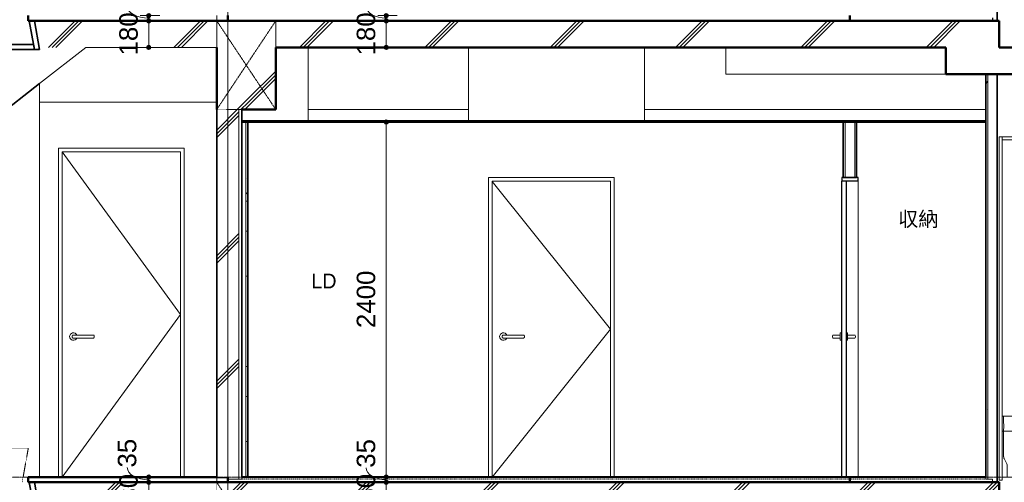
# Model space of a CAD drawing. Header units: millimetres. Extents: x -6159 to 97970, y -8550 to 14941.
# Tile 25 of 37: x 40605 to 47268, y 6240 to 9368. Entities that reach past the tile are written whole.
import ezdxf

# ---------------------------------------------------------------- set-up
doc = ezdxf.new("R2010")
doc.units = ezdxf.units.MM
for name, pattern in [('1TS06', [31.5, 30, -0.75, 0, -0.75]), ('HA02', [2.25, 1.5, -0.75]), ('TN02', [0.5292, 0, -0.5292]), ('中心線', [13, 10, -1, 1, -1])]:
    doc.linetypes.add(name, pattern=pattern)
for name, color, linetype, lineweight in [('A-ANNO-DIMS', 211, 'Continuous', 9), ('A-ANNO-DIMS-50', 211, 'Continuous', 9), ('A-AREA-IDEN', 2, 'Continuous', 9), ('A-CLNG', 13, 'Continuous', 18), ('A-CLNG-PATT', 13, 'Continuous', 35), ('A-COLS', 52, 'Continuous', 18), ('A-DETL-HDLN', 90, 'HA02', 18), ('A-DETL-THIN', 151, 'Continuous', 18), ('A-DOOR', 31, 'Continuous', 18), ('A-DOOR-FRAM', 31, 'Continuous', 25), ('A-FLOR', 192, 'Continuous', 18), ('A-FLOR-LEVL', 51, 'Continuous', 9), ('A-FLOR-MCUT', 51, 'TN02', 18), ('A-FLOR-PATT', 8, 'Continuous', 18), ('A-WALL', 113, 'Continuous', 18), ('A-WALL-PATT', 111, 'Continuous', 35), ('P-SANR-FIXT', 6, 'Continuous', 18), ('S-BEAM', 12, 'Continuous', 18), ('S-GRID', 1, 'Continuous', 9), ('S-STRS', 31, 'Continuous', 18)]:
    doc.layers.add(name, color=color, linetype=linetype, lineweight=lineweight)
doc.styles.add('Arial', font='arial.ttf', dxfattribs={"height": 125})
doc.styles.add('MS UI Gothic', font='MS UI Gothic.ttf', dxfattribs={"height": 100})
doc.dimstyles.new('点線_-_2_5_mm', dxfattribs={"dimscale": 304.8, "dimtxt": 127.532425, "dimasz": 0.328084, "dimexe": 0.246063, "dimexo": 0.246063, "dimgap": 0.123031, "dimtad": 1, "dimdec": 1, "dimrnd": 0.1, "dimdsep": 46, "dimtxsty": 'Arial', "dimblk1": 'DOTSMALL', "dimblk2": 'DOTSMALL', "dimsah": 1, "dimcen": 0.09, "dimazin": 0, "dimtfac": 1, "dimtdec": 4, "dimtix": 1, "dimtmove": 0, "dimatfit": 3, "dimfxl": 1, "dimtvp": 1, "dimtolj": 1, "dimtzin": 0, "dimarcsym": 2})
doc.dimstyles.new('点線_-_2_5_mm_2', dxfattribs={"dimscale": 304.8, "dimtxt": 127.532425, "dimasz": 0.328084, "dimexe": 0.246063, "dimexo": 0.246063, "dimgap": 0.123031, "dimtad": 1, "dimdec": 1, "dimrnd": 0.1, "dimdsep": 46, "dimtxsty": 'Arial', "dimblk1": 'DOTSMALL', "dimblk2": 'DOTSMALL', "dimsah": 1, "dimcen": 0.09, "dimazin": 0, "dimtfac": 1, "dimtdec": 4, "dimtix": 1, "dimtmove": 1, "dimatfit": 3, "dimfxl": 1, "dimtvp": 1, "dimtolj": 1, "dimtzin": 0, "dimarcsym": 2})
pattern_1 = [(45, (42641.66, 5905), (-424.264, 424.264), []), (45, (42666.66, 5905), (-424.264, 424.264), []), (45, (42616.66, 5905), (-424.264, 424.264), [])]
pattern_2 = [(0, (42641.66, 5905), (406.4, 101.6), [16.764, -288.036, 16.764, -288.036, -1625.6]), (0, (42641.66, 5905), (406.4, 101.6), [-609.6, 16.764, -592.836, 16.764, -288.036, -711.2]), (0, (42641.66, 5905), (406.4, 101.6), [-1524, 16.764, -186.436, 16.764, -491.236]), (120, (42794.06, 5955.8), (-291.1882, 301.1527), [16.764, -288.036, 16.764, -288.036, -1625.6]), (120, (42794.06, 5955.8), (-291.1882, 301.1527), [-609.6, 16.764, -592.836, 16.764, -288.036, -711.2]), (120, (42794.06, 5955.8), (-291.1882, 301.1527), [-1524, 16.764, -186.436, 16.764, -491.236]), (240, (42844.86, 6159), (-115.2118, -402.7527), [16.764, -288.036, 16.764, -288.036, -1625.6]), (240, (42844.86, 6159), (-115.2118, -402.7527), [-609.6, 16.764, -592.836, 16.764, -288.036, -711.2]), (240, (42844.86, 6159), (-115.2118, -402.7527), [-1524, 16.764, -186.436, 16.764, -491.236])]

# ---------------------------------------------------------------- blocks, each defined once
blk = doc.blocks.new('UB1 - 1418-682311-断面図 A')
at = {"layer": 'P-SANR-FIXT'}
for p, q in [((6213.2, 5455), (6233.2, 5455)), ((6213.2, 5455), (6213.2, 3135)), ((6233.2, 3567), (6233.2, 5455)), ((6233.2, 5455), (7633.2, 5455)), ((6233.2, 5455), (6233.2, 5435)), ((7633.2, 5435), (6233.2, 5435)), ((7633.2, 5455), (7653.2, 5455)), ((7633.2, 5455), (7633.2, 4854.1)), ((7633.2, 5455), (7633.2, 5435)), ((7653.2, 5455), (7653.2, 3135)), ((7531.3, 5038.7), (7493.5, 5014.8)), ((7493.5, 5014.8), (7536.2, 4947.2)), ((7574, 4971.1), (7531.3, 5038.7)), ((7536.2, 4947.2), (7549.2, 4955.4)), ((7570.4, 4968.8), (7574, 4971.1)), ((7574.4, 4854.1), (7574.4, 4819.1)), ((7633.2, 4854.1), (7574.4, 4854.1)), ((7574.4, 4819.1), (7633.2, 4819.1)), ((7585.6, 4819.1), (7585.6, 4569.1)), ((7600.6, 4569.6), (7600.6, 4819.1)), ((7633.2, 4819.1), (7633.2, 4854.1)), ((7633.2, 4819.1), (7633.2, 3567)), ((7465.5, 4171.4), (7420.9, 3797.4)), ((7435.9, 3796.5), (7480.4, 4169.7)), ((7420.9, 3797.4), (7420.9, 3652.4)), ((7435.9, 3650.7), (7435.9, 3796.5)), ((6233.2, 3567), (7633.2, 3567)), ((6233.2, 3155), (6233.2, 3567)), ((6243.2, 3529.4), (6243.2, 3567)), ((7633.2, 3567), (7633.2, 3155)), ((6233.2, 3466.1), (7633.2, 3466.1)), ((6243.2, 3466.1), (6245.8, 3499.1)), ((6243.2, 3304.3), (6243.2, 3466.1)), ((6267.4, 3155), (6267.4, 3230.7)), ((6233.2, 3135), (6213.2, 3135)), ((7633.2, 3155), (6233.2, 3155)), ((6233.2, 3135), (6233.2, 3155)), ((7633.2, 3155), (7633.2, 3135)), ((7653.2, 3135), (7633.2, 3135))]:
    blk.add_line(p, q, dxfattribs=at)
for centre, radius, start, end in [((7579.3, 4931.2), 38.6, 103.35035, 141.11385), ((7375.8, 4846.1), 205, 2.22346, 32.2321), ((7375.8, 4846.1), 230, 1.98168, 32.23929), ((7277.3, 4548.5), 309, 323.13795, 3.81391), ((7277.3, 4548.5), 324, 323.3618, 3.72454), ((8022.6, 4105), 561, 152.60934, 173.2043), ((8022.6, 4105), 546, 152.7373, 173.2043), ((8063.8, 3512.8), 657.9, 167.74842, 175.26901), ((8063.8, 3512.8), 642.9, 167.60576, 175.15847)]:
    blk.add_arc(centre, radius, start, end, dxfattribs=at)
for centre, major_axis, ratio, start_param, end_param in [((6247, 3529.4), (0.1, 19.9), 0.189699, 1.571895, 2.632466), ((6244.2, 3503.3), (0.01, 9.92), 0.182174, 4.269803, 5.783968), ((6247.9, 3303.9), (0.1, 25), 0.187556, 1.556949, 2.805872), ((6247.9, 3303.9), (0.1, 25), 0.187542, 1.632328, 2.820573), ((28725.3, 4559.9), (22815.9, 0), 0.327556, 3.313653, 3.318519), ((6264.7, 3230.2), (0, 15), 0.181552, 4.739635, 5.959715)]:
    blk.add_ellipse(centre, major_axis=major_axis, ratio=ratio, start_param=start_param, end_param=end_param, dxfattribs=at)
blk = doc.blocks.new('片開き - w800h2200-528137-断面図 A')
at = {"layer": 'A-DOOR'}
for p, q in [((673.2, 5355), (-126.8, 5355)), ((-126.8, 5355), (-126.8, 3155)), ((673.2, 4255), (-126.8, 5354.6)), ((673.2, 3155), (673.2, 5355)), ((-126.8, 3155), (673.2, 4255)), ((-58.8, 4110), (-58.8, 4100)), ((-51.9, 4115), (-50.3, 4115)), ((-50.3, 4095), (-51.9, 4095)), ((73.2, 4115), (-41.8, 4115)), ((-41.8, 4095), (73.2, 4095)), ((83.4, 4115), (81.7, 4115)), ((81.7, 4095), (83.4, 4095)), ((90.2, 4100), (90.2, 4110))]:
    blk.add_line(p, q, dxfattribs=at)
at = {"layer": 'A-DOOR', "flags": 128}
for points in [[(-41.8, 4115), (-42.2, 4115), (-42.7, 4115), (-43.2, 4115), (-43.7, 4115), (-44.1, 4115), (-44.6, 4115), (-45.1, 4115), (-45.5, 4115), (-46, 4115), (-46.4, 4115), (-46.9, 4115), (-47.3, 4115), (-47.7, 4115), (-48.1, 4115), (-48.5, 4115), (-48.9, 4115), (-49.3, 4115), (-49.7, 4115), (-50, 4115), (-50.4, 4115), (-50.7, 4115), (-51, 4115), (-51.3, 4115), (-51.6, 4115), (-51.9, 4115), (-52.1, 4115), (-52.3, 4115), (-52.6, 4115), (-52.8, 4115), (-53, 4115), (-53.1, 4115), (-53.3, 4115), (-53.4, 4115), (-53.5, 4115), (-53.6, 4115), (-53.7, 4115), (-53.7, 4115), (-53.8, 4115), (-53.8, 4115)], [(-53.8, 4095), (-53.8, 4095), (-53.7, 4095), (-53.7, 4095), (-53.6, 4095), (-53.5, 4095), (-53.4, 4095), (-53.3, 4095), (-53.2, 4095), (-53, 4095), (-52.8, 4095), (-52.6, 4095), (-52.4, 4095), (-52.2, 4095), (-51.9, 4095), (-51.7, 4095), (-51.4, 4095), (-51.1, 4095), (-50.8, 4095), (-50.5, 4095), (-50.1, 4095), (-49.8, 4095), (-49.4, 4095), (-49, 4095), (-48.6, 4095), (-48.2, 4095), (-47.8, 4095), (-47.4, 4095), (-47, 4095), (-46.6, 4095), (-46.1, 4095), (-45.7, 4095), (-45.2, 4095), (-44.7, 4095), (-44.3, 4095), (-43.8, 4095), (-43.3, 4095), (-42.9, 4095), (-42.4, 4095), (-41.9, 4095), (-41.8, 4095)], [(85.2, 4115), (85.2, 4115), (85.2, 4115), (85.1, 4115), (85.1, 4115), (85, 4115), (84.9, 4115), (84.8, 4115), (84.6, 4115), (84.5, 4115), (84.3, 4115), (84.1, 4115), (83.9, 4115), (83.6, 4115), (83.4, 4115), (83.1, 4115), (82.9, 4115), (82.6, 4115), (82.3, 4115), (81.9, 4115), (81.6, 4115), (81.2, 4115), (80.9, 4115), (80.5, 4115), (80.1, 4115), (79.7, 4115), (79.3, 4115), (78.9, 4115), (78.5, 4115), (78, 4115), (77.6, 4115), (77.1, 4115), (76.7, 4115), (76.2, 4115), (75.7, 4115), (75.3, 4115), (74.8, 4115), (74.3, 4115), (73.8, 4115), (73.4, 4115), (73.2, 4115)], [(73.2, 4095), (73.7, 4095), (74.2, 4095), (74.7, 4095), (75.1, 4095), (75.6, 4095), (76.1, 4095), (76.6, 4095), (77, 4095), (77.5, 4095), (77.9, 4095), (78.3, 4095), (78.8, 4095), (79.2, 4095), (79.6, 4095), (80, 4095), (80.4, 4095), (80.8, 4095), (81.1, 4095), (81.5, 4095), (81.8, 4095), (82.2, 4095), (82.5, 4095), (82.8, 4095), (83.1, 4095), (83.3, 4095), (83.6, 4095), (83.8, 4095), (84, 4095), (84.2, 4095), (84.4, 4095), (84.6, 4095), (84.7, 4095), (84.9, 4095), (85, 4095), (85.1, 4095), (85.1, 4095), (85.2, 4095), (85.2, 4095), (85.2, 4095)]]:
    blk.add_lwpolyline(points, dxfattribs=at)
at = {"layer": 'A-DOOR'}
for centre, radius, start, end in [((-51.8, 4105), 25, 23.7806, 180), ((-51.8, 4105), 25, 180, 336.38508), ((-53.8, 4110), 5, 165, 180), ((-53.8, 4100), 5, 180, 195), ((-53.8, 4110), 5, 95.95953, 150), ((-53.8, 4100), 5, 210, 264.04047), ((85.2, 4110), 5, 30, 90), ((85.2, 4100), 5, 270, 330), ((85.2, 4110), 5, 0, 15), ((85.2, 4100), 5, 345, 0)]:
    blk.add_arc(centre, radius, start, end, dxfattribs=at)
at = {"layer": 'A-DOOR-FRAM', "lineweight": 18}
for p, q in [((-151.8, 5380), (-151.8, 3155)), ((698.2, 5380), (-151.8, 5380)), ((-126.8, 3155), (-126.8, 5355)), ((-126.8, 5355), (673.2, 5355)), ((673.2, 5355), (673.2, 3155)), ((698.2, 3155), (698.2, 5380))]:
    blk.add_line(p, q, dxfattribs=at)
blk = doc.blocks.new('片開き - w800h2000-604431-断面図 A')
at = {"layer": 'A-DOOR'}
for p, q in [((3583.2, 5155), (2783.2, 5155)), ((2783.2, 5155), (2783.2, 3155)), ((3583.2, 4155), (2783.2, 5154.6)), ((3583.2, 3155), (3583.2, 5155)), ((2783.2, 3155), (3583.2, 4155)), ((2851.2, 4110), (2851.2, 4100)), ((2983.2, 4115), (2868.2, 4115)), ((2868.2, 4095), (2983.2, 4095)), ((3000.2, 4100), (3000.2, 4110))]:
    blk.add_line(p, q, dxfattribs=at)
at = {"layer": 'A-DOOR', "flags": 128}
for points in [[(2868.2, 4115), (2867.8, 4115), (2867.3, 4115), (2866.8, 4115), (2866.3, 4115), (2865.9, 4115), (2865.4, 4115), (2864.9, 4115), (2864.5, 4115), (2864, 4115), (2863.6, 4115), (2863.1, 4115), (2862.7, 4115), (2862.3, 4115), (2861.9, 4115), (2861.5, 4115), (2861.1, 4115), (2860.7, 4115), (2860.3, 4115), (2860, 4115), (2859.6, 4115), (2859.3, 4115), (2859, 4115), (2858.7, 4115), (2858.4, 4115), (2858.1, 4115), (2857.9, 4115), (2857.7, 4115), (2857.4, 4115), (2857.2, 4115), (2857, 4115), (2856.9, 4115), (2856.7, 4115), (2856.6, 4115), (2856.5, 4115), (2856.4, 4115), (2856.3, 4115), (2856.3, 4115), (2856.2, 4115), (2856.2, 4115)], [(2856.2, 4095), (2856.2, 4095), (2856.3, 4095), (2856.3, 4095), (2856.4, 4095), (2856.5, 4095), (2856.6, 4095), (2856.7, 4095), (2856.8, 4095), (2857, 4095), (2857.2, 4095), (2857.4, 4095), (2857.6, 4095), (2857.8, 4095), (2858.1, 4095), (2858.3, 4095), (2858.6, 4095), (2858.9, 4095), (2859.2, 4095), (2859.5, 4095), (2859.9, 4095), (2860.2, 4095), (2860.6, 4095), (2861, 4095), (2861.4, 4095), (2861.8, 4095), (2862.2, 4095), (2862.6, 4095), (2863, 4095), (2863.4, 4095), (2863.9, 4095), (2864.3, 4095), (2864.8, 4095), (2865.3, 4095), (2865.7, 4095), (2866.2, 4095), (2866.7, 4095), (2867.1, 4095), (2867.6, 4095), (2868.1, 4095), (2868.2, 4095)], [(2995.2, 4115), (2995.2, 4115), (2995.2, 4115), (2995.1, 4115), (2995.1, 4115), (2995, 4115), (2994.9, 4115), (2994.8, 4115), (2994.6, 4115), (2994.5, 4115), (2994.3, 4115), (2994.1, 4115), (2993.9, 4115), (2993.6, 4115), (2993.4, 4115), (2993.1, 4115), (2992.9, 4115), (2992.6, 4115), (2992.3, 4115), (2991.9, 4115), (2991.6, 4115), (2991.2, 4115), (2990.9, 4115), (2990.5, 4115), (2990.1, 4115), (2989.7, 4115), (2989.3, 4115), (2988.9, 4115), (2988.5, 4115), (2988, 4115), (2987.6, 4115), (2987.1, 4115), (2986.7, 4115), (2986.2, 4115), (2985.7, 4115), (2985.3, 4115), (2984.8, 4115), (2984.3, 4115), (2983.8, 4115), (2983.4, 4115), (2983.2, 4115)], [(2983.2, 4095), (2983.7, 4095), (2984.2, 4095), (2984.7, 4095), (2985.1, 4095), (2985.6, 4095), (2986.1, 4095), (2986.6, 4095), (2987, 4095), (2987.5, 4095), (2987.9, 4095), (2988.3, 4095), (2988.8, 4095), (2989.2, 4095), (2989.6, 4095), (2990, 4095), (2990.4, 4095), (2990.8, 4095), (2991.1, 4095), (2991.5, 4095), (2991.8, 4095), (2992.2, 4095), (2992.5, 4095), (2992.8, 4095), (2993.1, 4095), (2993.3, 4095), (2993.6, 4095), (2993.8, 4095), (2994, 4095), (2994.2, 4095), (2994.4, 4095), (2994.6, 4095), (2994.7, 4095), (2994.9, 4095), (2995, 4095), (2995.1, 4095), (2995.1, 4095), (2995.2, 4095), (2995.2, 4095), (2995.2, 4095)]]:
    blk.add_lwpolyline(points, dxfattribs=at)
at = {"layer": 'A-DOOR'}
for centre, radius, start, end in [((2858.2, 4105), 25, 23.7806, 180), ((2858.2, 4105), 25, 180, 336.38508), ((2856.2, 4110), 5, 165, 180), ((2856.2, 4100), 5, 180, 195), ((2856.2, 4110), 5, 90, 150), ((2856.2, 4100), 5, 210, 270), ((2995.2, 4110), 5, 30, 90), ((2995.2, 4100), 5, 270, 330), ((2995.2, 4110), 5, 0, 15), ((2995.2, 4100), 5, 345, 0)]:
    blk.add_arc(centre, radius, start, end, dxfattribs=at)
at = {"layer": 'A-DOOR-FRAM', "lineweight": 18}
for p, q in [((2758.2, 5180), (2758.2, 3155)), ((3608.2, 5180), (2758.2, 5180)), ((2783.2, 3155), (2783.2, 5155)), ((2783.2, 5155), (3583.2, 5155)), ((3583.2, 5155), (3583.2, 3155)), ((3608.2, 3155), (3608.2, 5180))]:
    blk.add_line(p, q, dxfattribs=at)
blk = doc.blocks.new('両開き - W750H2000-563925-断面図 A')
at = {"layer": 'A-DOOR', "lineweight": 25}
for p, q in [((5148.2, 3155), (5148.2, 5155)), ((5178.2, 5155), (5148.2, 5155)), ((5178.2, 5155), (5178.2, 3155)), ((5178.2, 3155), (5148.2, 3155))]:
    blk.add_line(p, q, dxfattribs=at)
at = {"layer": 'A-DOOR'}
for p, q in [((5086.2, 4110), (5086.2, 4100)), ((5087.6, 4113.4), (5087.8, 4113.6)), ((5138.2, 4115), (5103.2, 4115)), ((5103.2, 4095), (5138.2, 4095)), ((5148.2, 4130), (5138.2, 4130)), ((5138.2, 4130), (5138.2, 4105)), ((5138.2, 4105), (5138.2, 4080)), ((5138.2, 4080), (5148.2, 4080)), ((5188.2, 4130), (5178.2, 4130)), ((5178.2, 4080), (5188.2, 4080)), ((5188.2, 4105), (5188.2, 4130)), ((5223.2, 4115), (5188.2, 4115)), ((5188.2, 4080), (5188.2, 4105)), ((5188.2, 4095), (5223.2, 4095)), ((5238.9, 4096.6), (5238.7, 4096.4)), ((5240.2, 4100), (5240.2, 4110))]:
    blk.add_line(p, q, dxfattribs=at)
at = {"layer": 'A-DOOR', "flags": 128}
for points in [[(5086.2, 4110), (5086.2, 4110.2), (5086.3, 4110.4), (5086.3, 4110.6), (5086.3, 4110.8), (5086.3, 4111)], [(5086.3, 4099), (5086.3, 4099.2), (5086.3, 4099.4), (5086.3, 4099.6), (5086.2, 4099.8), (5086.2, 4100)], [(5087.9, 4113.7), (5088, 4113.9), (5088.2, 4114), (5088.4, 4114.1), (5088.5, 4114.2), (5088.7, 4114.3), (5088.9, 4114.4), (5089.1, 4114.5), (5089.2, 4114.6), (5089.4, 4114.7), (5089.6, 4114.7), (5089.8, 4114.8), (5090, 4114.8), (5090.2, 4114.9), (5090.4, 4114.9), (5090.6, 4115), (5090.8, 4115), (5091, 4115)], [(5091, 4095.1), (5090.8, 4095.1), (5090.6, 4095.1), (5090.4, 4095.1), (5090.2, 4095.1), (5090, 4095.2), (5089.9, 4095.2), (5089.7, 4095.3), (5089.5, 4095.4), (5089.3, 4095.4), (5089.1, 4095.5), (5088.9, 4095.6), (5088.7, 4095.7), (5088.6, 4095.8), (5088.4, 4095.9), (5088.2, 4096), (5088.1, 4096.2), (5087.9, 4096.3)], [(5103.2, 4115), (5102.8, 4115), (5102.3, 4115), (5101.8, 4115), (5101.3, 4115), (5100.9, 4115), (5100.4, 4115), (5099.9, 4115), (5099.5, 4115), (5099, 4115), (5098.6, 4115), (5098.1, 4115), (5097.7, 4115), (5097.3, 4115), (5096.9, 4115), (5096.5, 4115), (5096.1, 4115), (5095.7, 4115), (5095.3, 4115), (5095, 4115), (5094.6, 4115), (5094.3, 4115), (5094, 4115), (5093.7, 4115), (5093.4, 4115), (5093.1, 4115), (5092.9, 4115), (5092.7, 4115), (5092.4, 4115), (5092.2, 4115), (5092, 4115), (5091.9, 4115), (5091.7, 4115), (5091.6, 4115), (5091.5, 4115), (5091.4, 4115), (5091.3, 4115), (5091.3, 4115), (5091.2, 4115), (5091.2, 4115)], [(5091.2, 4095), (5091.2, 4095), (5091.3, 4095), (5091.3, 4095), (5091.4, 4095), (5091.5, 4095), (5091.6, 4095), (5091.7, 4095), (5091.8, 4095), (5092, 4095), (5092.2, 4095), (5092.4, 4095), (5092.6, 4095), (5092.8, 4095), (5093.1, 4095), (5093.3, 4095), (5093.6, 4095), (5093.9, 4095), (5094.2, 4095), (5094.5, 4095), (5094.9, 4095), (5095.2, 4095), (5095.6, 4095), (5096, 4095), (5096.4, 4095), (5096.8, 4095), (5097.2, 4095), (5097.6, 4095), (5098, 4095), (5098.4, 4095), (5098.9, 4095), (5099.3, 4095), (5099.8, 4095), (5100.3, 4095), (5100.7, 4095), (5101.2, 4095), (5101.7, 4095), (5102.1, 4095), (5102.6, 4095), (5103.1, 4095), (5103.2, 4095)], [(5093.1, 4115), (5093.3, 4115), (5093.6, 4115), (5093.9, 4115), (5094.2, 4115)], [(5094.3, 4095), (5094, 4095), (5093.7, 4095), (5093.4, 4095), (5093.1, 4095)], [(5235.2, 4115), (5235.2, 4115), (5235.2, 4115), (5235.1, 4115), (5235.1, 4115), (5235, 4115), (5234.9, 4115), (5234.8, 4115), (5234.6, 4115), (5234.5, 4115), (5234.3, 4115), (5234.1, 4115), (5233.9, 4115), (5233.6, 4115), (5233.4, 4115), (5233.1, 4115), (5232.9, 4115), (5232.6, 4115), (5232.3, 4115), (5231.9, 4115), (5231.6, 4115), (5231.2, 4115), (5230.9, 4115), (5230.5, 4115), (5230.1, 4115), (5229.7, 4115), (5229.3, 4115), (5228.9, 4115), (5228.5, 4115), (5228, 4115), (5227.6, 4115), (5227.1, 4115), (5226.7, 4115), (5226.2, 4115), (5225.7, 4115), (5225.3, 4115), (5224.8, 4115), (5224.3, 4115), (5223.8, 4115), (5223.4, 4115), (5223.2, 4115)], [(5223.2, 4095), (5223.7, 4095), (5224.2, 4095), (5224.7, 4095), (5225.1, 4095), (5225.6, 4095), (5226.1, 4095), (5226.6, 4095), (5227, 4095), (5227.5, 4095), (5227.9, 4095), (5228.3, 4095), (5228.8, 4095), (5229.2, 4095), (5229.6, 4095), (5230, 4095), (5230.4, 4095), (5230.8, 4095), (5231.1, 4095), (5231.5, 4095), (5231.8, 4095), (5232.2, 4095), (5232.5, 4095), (5232.8, 4095), (5233.1, 4095), (5233.3, 4095), (5233.6, 4095), (5233.8, 4095), (5234, 4095), (5234.2, 4095), (5234.4, 4095), (5234.6, 4095), (5234.7, 4095), (5234.9, 4095), (5235, 4095), (5235.1, 4095), (5235.1, 4095), (5235.2, 4095), (5235.2, 4095), (5235.2, 4095)], [(5232.2, 4115), (5232.5, 4115), (5232.8, 4115), (5233.1, 4115), (5233.3, 4115)], [(5233.4, 4095), (5233.1, 4095), (5232.9, 4095), (5232.6, 4095), (5232.3, 4095)], [(5235.4, 4115), (5235.6, 4115), (5235.8, 4115), (5236, 4114.9), (5236.2, 4114.9), (5236.4, 4114.9), (5236.6, 4114.8), (5236.8, 4114.7), (5237, 4114.7), (5237.2, 4114.6), (5237.4, 4114.5), (5237.5, 4114.4), (5237.7, 4114.3), (5237.9, 4114.2), (5238.1, 4114.1), (5238.2, 4114), (5238.4, 4113.9), (5238.5, 4113.8)], [(5238.6, 4096.3), (5238.4, 4096.1), (5238.3, 4096), (5238.1, 4095.9), (5237.9, 4095.8), (5237.8, 4095.7), (5237.6, 4095.6), (5237.4, 4095.5), (5237.2, 4095.4), (5237, 4095.3), (5236.9, 4095.3), (5236.7, 4095.2), (5236.5, 4095.2), (5236.3, 4095.1), (5236.1, 4095.1), (5235.9, 4095), (5235.7, 4095), (5235.5, 4095)], [(5240.1, 4111), (5240.2, 4110.8), (5240.2, 4110.7), (5240.2, 4110.5), (5240.2, 4110.3), (5240.2, 4110.1)], [(5240.2, 4100), (5240.2, 4099.8), (5240.2, 4099.6), (5240.2, 4099.4), (5240.2, 4099.2), (5240.1, 4099)]]:
    blk.add_lwpolyline(points, dxfattribs=at)
at = {"layer": 'A-DOOR-FRAM'}
for p, q in [((5148.2, 5180), (5148.2, 5155)), ((5258.2, 5180), (5148.2, 5180)), ((5258.2, 5155), (5148.2, 5155)), ((5258.2, 5155), (5258.2, 5180))]:
    blk.add_line(p, q, dxfattribs=at)
at = {"layer": 'A-DOOR-FRAM', "lineweight": 18}
blk.add_line((5258.2, 5155), (5258.2, 3155), dxfattribs=at)
blk = doc.blocks.new('DIMBLOCK234-断面図 A')
at = {"layer": 'A-ANNO-DIMS-50', "lineweight": 35}
h = blk.add_hatch(color=256, dxfattribs=at)
edge = h.paths.add_edge_path()
edge.add_arc((43085.5, 8675), 12.5, 0, 360)
h = blk.add_hatch(color=256, dxfattribs=at)
edge = h.paths.add_edge_path()
edge.add_arc((43085.5, 6275), 12.5, 0, 360)
at = {"layer": 'A-ANNO-DIMS-50'}
for p, q in [((43085.5, 8675), (43028.2, 8675)), ((43085.5, 8675), (43085.5, 6275)), ((43085.5, 8675), (43160.5, 8675)), ((43085.5, 6275), (43028.2, 6275)), ((43085.5, 6275), (43160.5, 6275))]:
    blk.add_line(p, q, dxfattribs=at)
at = {"layer": 'A-ANNO-DIMS-50', "lineweight": 35}
for centre in [(43085.5, 8675), (43085.5, 6275)]:
    blk.add_circle(centre, 12.5, dxfattribs=at)
at = {"layer": 'A-ANNO-DIMS-50', "color": 0, "insert": (42885.8, 7282.7), "char_height": 125, "width": 461.471, "attachment_point": 1, "rotation": 90, "line_spacing_factor": 0.941778, "style": 'Arial'}
blk.add_mtext('2400', dxfattribs=at)
blk = doc.blocks.new('_DotSmall')
at = {"color": 0, "linetype": 'ByBlock', "const_width": 0.5}
blk.add_lwpolyline([(-0.0625, 0, 1), (0.0625, 0, 1)], format="xyb", close=True, dxfattribs=at)
blk = doc.blocks.new('DIMBLOCK235-断面図 A')
at = {"layer": 'A-ANNO-DIMS-50', "lineweight": 35}
h = blk.add_hatch(color=256, dxfattribs=at)
edge = h.paths.add_edge_path()
edge.add_arc((43085.5, 6275), 12.5, 0, 360)
h = blk.add_hatch(color=256, dxfattribs=at)
edge = h.paths.add_edge_path()
edge.add_arc((43085.5, 6240), 12.5, 0, 360)
at = {"layer": 'A-ANNO-DIMS-50'}
for p, q in [((43085.5, 6275), (43028.2, 6275)), ((43085.5, 6275), (43085.5, 6240)), ((43085.5, 6275), (43160.5, 6275)), ((43085.5, 6240), (43028.2, 6240)), ((43085.5, 6240), (43160.5, 6240))]:
    blk.add_line(p, q, dxfattribs=at)
at = {"layer": 'A-ANNO-DIMS-50', "lineweight": 35}
for centre in [(43085.5, 6275), (43085.5, 6240)]:
    blk.add_circle(centre, 12.5, dxfattribs=at)
at = {"layer": 'A-ANNO-DIMS-50'}
blk.add_ellipse((43085.5, 6338.1), major_axis=(135.6, 0), ratio=0.594066, start_param=3.141593, end_param=4.712389, dxfattribs=at)
at = {"layer": 'A-ANNO-DIMS-50', "color": 0, "insert": (42885.8, 6338.1), "char_height": 125, "width": 230.736, "attachment_point": 1, "rotation": 90, "line_spacing_factor": 0.941778, "style": 'Arial'}
blk.add_mtext('35', dxfattribs=at)
blk = doc.blocks.new('DIMBLOCK236-断面図 A')
at = {"layer": 'A-ANNO-DIMS-50', "lineweight": 35}
h = blk.add_hatch(color=256, dxfattribs=at)
edge = h.paths.add_edge_path()
edge.add_arc((43085.5, 6240), 12.5, 0, 360)
h = blk.add_hatch(color=256, dxfattribs=at)
edge = h.paths.add_edge_path()
edge.add_arc((43085.5, 6060), 12.5, 0, 360)
at = {"layer": 'A-ANNO-DIMS-50'}
for p, q in [((43085.5, 6240), (43028.2, 6240)), ((43085.5, 6240), (43085.5, 6060)), ((43085.5, 6240), (43160.5, 6240)), ((43085.5, 6060), (43028.2, 6060)), ((43085.5, 6060), (43160.5, 6060))]:
    blk.add_line(p, q, dxfattribs=at)
at = {"layer": 'A-ANNO-DIMS-50', "lineweight": 35}
for centre in [(43085.5, 6240), (43085.5, 6060)]:
    blk.add_circle(centre, 12.5, dxfattribs=at)
at = {"layer": 'A-ANNO-DIMS-50', "color": 0, "insert": (42885.8, 6005.8), "char_height": 125, "width": 346.103, "attachment_point": 1, "rotation": 90, "line_spacing_factor": 0.941778, "style": 'Arial'}
blk.add_mtext('180', dxfattribs=at)
blk = doc.blocks.new('DIMBLOCK238-断面図 A')
at = {"layer": 'A-ANNO-DIMS-50', "lineweight": 35}
h = blk.add_hatch(color=256, dxfattribs=at)
edge = h.paths.add_edge_path()
edge.add_arc((43085.5, 9395), 12.5, 0, 360)
h = blk.add_hatch(color=256, dxfattribs=at)
edge = h.paths.add_edge_path()
edge.add_arc((43085.5, 9360), 12.5, 0, 360)
at = {"layer": 'A-ANNO-DIMS-50'}
for p, q in [((43085.5, 9395), (43028.2, 9395)), ((43085.5, 9360), (43028.2, 9360)), ((43085.5, 9395), (43085.5, 9360)), ((43085.5, 9395), (43160.5, 9395)), ((43085.5, 9360), (43160.5, 9360))]:
    blk.add_line(p, q, dxfattribs=at)
at = {"layer": 'A-ANNO-DIMS-50', "lineweight": 35}
for centre in [(43085.5, 9395), (43085.5, 9360)]:
    blk.add_circle(centre, 12.5, dxfattribs=at)
at = {"layer": 'A-ANNO-DIMS-50'}
blk.add_ellipse((43085.5, 9458.1), major_axis=(135.6, 0), ratio=0.594066, start_param=3.141593, end_param=4.712389, dxfattribs=at)
at = {"layer": 'A-ANNO-DIMS-50', "color": 0, "insert": (42885.8, 9458.1), "char_height": 125, "width": 230.736, "attachment_point": 1, "rotation": 90, "line_spacing_factor": 0.941778, "style": 'Arial'}
blk.add_mtext('35', dxfattribs=at)
blk = doc.blocks.new('DIMBLOCK239-断面図 A')
at = {"layer": 'A-ANNO-DIMS-50', "lineweight": 35}
h = blk.add_hatch(color=256, dxfattribs=at)
edge = h.paths.add_edge_path()
edge.add_arc((43085.5, 9360), 12.5, 0, 360)
h = blk.add_hatch(color=256, dxfattribs=at)
edge = h.paths.add_edge_path()
edge.add_arc((43085.5, 9180), 12.5, 0, 360)
at = {"layer": 'A-ANNO-DIMS-50'}
for p, q in [((43085.5, 9360), (43028.2, 9360)), ((43085.5, 9360), (43085.5, 9180)), ((43085.5, 9360), (43160.5, 9360)), ((43085.5, 9180), (43028.2, 9180)), ((43085.5, 9180), (43160.5, 9180))]:
    blk.add_line(p, q, dxfattribs=at)
at = {"layer": 'A-ANNO-DIMS-50', "lineweight": 35}
for centre in [(43085.5, 9360), (43085.5, 9180)]:
    blk.add_circle(centre, 12.5, dxfattribs=at)
at = {"layer": 'A-ANNO-DIMS-50', "color": 0, "insert": (42885.8, 9125.8), "char_height": 125, "width": 346.103, "attachment_point": 1, "rotation": 90, "line_spacing_factor": 0.941778, "style": 'Arial'}
blk.add_mtext('180', dxfattribs=at)
blk = doc.blocks.new('DIMBLOCK240-断面図 A')
at = {"layer": 'A-ANNO-DIMS-50', "lineweight": 35}
h = blk.add_hatch(color=256, dxfattribs=at)
edge = h.paths.add_edge_path()
edge.add_arc((41478.5, 6275), 12.5, 0, 360)
h = blk.add_hatch(color=256, dxfattribs=at)
edge = h.paths.add_edge_path()
edge.add_arc((41478.5, 6240), 12.5, 0, 360)
at = {"layer": 'A-ANNO-DIMS-50'}
for p, q in [((41478.5, 6275), (41421.1, 6275)), ((41478.5, 6275), (41478.5, 6240)), ((41478.5, 6275), (41553.5, 6275)), ((41478.5, 6240), (41421.1, 6240)), ((41478.5, 6240), (41553.5, 6240))]:
    blk.add_line(p, q, dxfattribs=at)
at = {"layer": 'A-ANNO-DIMS-50', "lineweight": 35}
for centre in [(41478.5, 6275), (41478.5, 6240)]:
    blk.add_circle(centre, 12.5, dxfattribs=at)
at = {"layer": 'A-ANNO-DIMS-50'}
blk.add_ellipse((41478.5, 6339.8), major_axis=(145.3, 0), ratio=0.566394, start_param=3.141593, end_param=4.712389, dxfattribs=at)
at = {"layer": 'A-ANNO-DIMS-50', "color": 0, "insert": (41269, 6339.8), "char_height": 125, "width": 230.736, "attachment_point": 1, "rotation": 90, "line_spacing_factor": 0.941778, "style": 'Arial'}
blk.add_mtext('35', dxfattribs=at)
blk = doc.blocks.new('DIMBLOCK241-断面図 A')
at = {"layer": 'A-ANNO-DIMS-50', "lineweight": 35}
h = blk.add_hatch(color=256, dxfattribs=at)
edge = h.paths.add_edge_path()
edge.add_arc((41478.5, 6240), 12.5, 0, 360)
h = blk.add_hatch(color=256, dxfattribs=at)
edge = h.paths.add_edge_path()
edge.add_arc((41478.5, 6060), 12.5, 0, 360)
at = {"layer": 'A-ANNO-DIMS-50'}
for p, q in [((41478.5, 6240), (41421.1, 6240)), ((41478.5, 6240), (41478.5, 6060)), ((41478.5, 6240), (41553.5, 6240)), ((41478.5, 6060), (41421.1, 6060)), ((41478.5, 6060), (41553.5, 6060))]:
    blk.add_line(p, q, dxfattribs=at)
at = {"layer": 'A-ANNO-DIMS-50', "lineweight": 35}
for centre in [(41478.5, 6240), (41478.5, 6060)]:
    blk.add_circle(centre, 12.5, dxfattribs=at)
at = {"layer": 'A-ANNO-DIMS-50', "color": 0, "insert": (41278.7, 6005.8), "char_height": 125, "width": 346.103, "attachment_point": 1, "rotation": 90, "line_spacing_factor": 0.941778, "style": 'Arial'}
blk.add_mtext('180', dxfattribs=at)
blk = doc.blocks.new('DIMBLOCK242-断面図 A')
at = {"layer": 'A-ANNO-DIMS-50', "lineweight": 35}
h = blk.add_hatch(color=256, dxfattribs=at)
edge = h.paths.add_edge_path()
edge.add_arc((41478.5, 9395), 12.5, 0, 360)
h = blk.add_hatch(color=256, dxfattribs=at)
edge = h.paths.add_edge_path()
edge.add_arc((41478.5, 9360), 12.5, 0, 360)
at = {"layer": 'A-ANNO-DIMS-50'}
for p, q in [((41478.5, 9395), (41421.1, 9395)), ((41478.5, 9360), (41421.1, 9360)), ((41478.5, 9395), (41478.5, 9360)), ((41478.5, 9395), (41553.5, 9395)), ((41478.5, 9360), (41553.5, 9360))]:
    blk.add_line(p, q, dxfattribs=at)
at = {"layer": 'A-ANNO-DIMS-50', "lineweight": 35}
for centre in [(41478.5, 9395), (41478.5, 9360)]:
    blk.add_circle(centre, 12.5, dxfattribs=at)
at = {"layer": 'A-ANNO-DIMS-50'}
blk.add_ellipse((41478.5, 9459.8), major_axis=(145.3, 0), ratio=0.566394, start_param=3.141593, end_param=4.712389, dxfattribs=at)
at = {"layer": 'A-ANNO-DIMS-50', "color": 0, "insert": (41269, 9459.8), "char_height": 125, "width": 230.736, "attachment_point": 1, "rotation": 90, "line_spacing_factor": 0.941778, "style": 'Arial'}
blk.add_mtext('35', dxfattribs=at)
blk = doc.blocks.new('DIMBLOCK243-断面図 A')
at = {"layer": 'A-ANNO-DIMS-50', "lineweight": 35}
h = blk.add_hatch(color=256, dxfattribs=at)
edge = h.paths.add_edge_path()
edge.add_arc((41478.5, 9360), 12.5, 0, 360)
h = blk.add_hatch(color=256, dxfattribs=at)
edge = h.paths.add_edge_path()
edge.add_arc((41478.5, 9180), 12.5, 0, 360)
at = {"layer": 'A-ANNO-DIMS-50'}
for p, q in [((41478.5, 9360), (41421.1, 9360)), ((41478.5, 9360), (41478.5, 9180)), ((41478.5, 9360), (41553.5, 9360)), ((41478.5, 9180), (41421.1, 9180)), ((41478.5, 9180), (41553.5, 9180))]:
    blk.add_line(p, q, dxfattribs=at)
at = {"layer": 'A-ANNO-DIMS-50', "lineweight": 35}
for centre in [(41478.5, 9360), (41478.5, 9180)]:
    blk.add_circle(centre, 12.5, dxfattribs=at)
at = {"layer": 'A-ANNO-DIMS-50', "color": 0, "insert": (41278.7, 9125.8), "char_height": 125, "width": 346.103, "attachment_point": 1, "rotation": 90, "line_spacing_factor": 0.941778, "style": 'Arial'}
blk.add_mtext('180', dxfattribs=at)

msp = doc.modelspace()

# ---------------------------------------------------------------- hatches: boundary and pattern name
at = {"layer": 'A-CLNG-PATT', "lineweight": 18}
h = msp.add_hatch(dxfattribs=at)
h.set_pattern_fill('FP_7', color=256, style=0, pattern_type=2)
h.set_pattern_definition(pattern_2)
h.paths.add_polyline_path([(47143.16, 8675), (47143.16, 8684.5), (42149.01, 8684.5), (42149.01, 8675), (46533.22, 8675)])
at = {"layer": 'A-FLOR-PATT'}
h = msp.add_hatch(dxfattribs=at)
h.set_pattern_fill('FP_6', color=256, style=0, pattern_type=2)
h.set_pattern_definition(pattern_1)
h.paths.add_polyline_path([(41938.16, 9180), (41938.16, 9360), (40663.16, 9360), (40663.16, 9180), (41584.26, 9180)])
h = msp.add_hatch(dxfattribs=at)
h.set_pattern_fill('FP_6', color=256, style=0, pattern_type=2)
h.set_pattern_definition(pattern_1)
h.paths.add_polyline_path([(42338.16, 9180), (47233.16, 9180), (47233.16, 9360), (42338.16, 9360), (42338.16, 9228.85)])
h = msp.add_hatch(dxfattribs=at)
h.set_pattern_fill('FP_6', color=256, style=0, pattern_type=2)
h.set_pattern_definition(pattern_1)
h.paths.add_polyline_path([(46873.16, 9000), (48788.16, 9000), (48788.16, 9180), (46873.16, 9180)])
h = msp.add_hatch(dxfattribs=at)
h.set_pattern_fill('FP_6', color=256, style=0, pattern_type=2)
h.set_pattern_definition(pattern_1)
h.paths.add_polyline_path([(41938.16, 6060), (41938.16, 6240), (40663.16, 6240), (40663.16, 6060), (41584.26, 6060)])
h = msp.add_hatch(dxfattribs=at)
h.set_pattern_fill('FP_6', color=256, style=0, pattern_type=2)
h.set_pattern_definition(pattern_1)
h.paths.add_polyline_path([(42338.16, 6060), (47233.16, 6060), (47233.16, 6240), (42338.16, 6240), (42338.16, 6172.86)])
at = {"layer": 'A-WALL-PATT', "lineweight": 18}
h = msp.add_hatch(dxfattribs=at)
h.set_pattern_fill('FP_7', color=256, style=0, pattern_type=2)
h.set_pattern_definition(pattern_2)
h.paths.add_polyline_path([(47143.16, 6260), (47155.66, 6260), (47155.66, 9000), (47143.16, 9000), (47143.16, 6275)])
h = msp.add_hatch(dxfattribs=at)
h.set_pattern_fill('FP_6', color=256, style=0, pattern_type=2)
h.set_pattern_definition(pattern_1)
h.paths.add_polyline_path([(42013.16, 6260), (42088.16, 6260), (42088.16, 8760), (41938.16, 8760), (41938.16, 6270), (42013.16, 6270)])
h = msp.add_hatch(dxfattribs=at)
h.set_pattern_fill('FP_7', color=256, style=0, pattern_type=2)
h.set_pattern_definition(pattern_2)
h.paths.add_polyline_path([(42148.16, 6275), (42148.16, 8675), (42135.66, 8675), (42135.66, 6275)])
at = {"layer": 'S-BEAM'}
h = msp.add_hatch(dxfattribs=at)
h.set_pattern_fill('FP_6', color=256, style=0, pattern_type=2)
h.set_pattern_definition(pattern_1)
h.paths.add_polyline_path([(41938.16, 8760), (42149.01, 8760), (42149.01, 9360), (41938.16, 9360), (41938.16, 8974.19)])
h = msp.add_hatch(dxfattribs=at)
h.set_pattern_fill('FP_6', color=256, style=0, pattern_type=2)
h.set_pattern_definition(pattern_1)
h.paths.add_polyline_path([(42338.16, 8760), (42338.16, 9360), (42149.01, 9360), (42149.01, 8760)])
h = msp.add_hatch(dxfattribs=at)
h.set_pattern_fill('FP_6', color=256, style=0, pattern_type=2)
h.set_pattern_definition(pattern_1)
h.paths.add_polyline_path([(42149.01, 5640), (42149.01, 6240), (41938.16, 6240), (41938.16, 5640), (42108.16, 5640)])
h = msp.add_hatch(dxfattribs=at)
h.set_pattern_fill('FP_6', color=256, style=0, pattern_type=2)
h.set_pattern_definition(pattern_1)
h.paths.add_polyline_path([(42338.16, 5640), (42338.16, 6240), (42149.01, 6240), (42149.01, 5640)])
at = {"layer": 'S-STRS'}
h = msp.add_hatch(dxfattribs=at)
h.set_pattern_fill('FP_8', color=256, style=0, pattern_type=2)
h.set_pattern_definition([(135, (42641.7, 5905), (-707.1, -707.1), []), (135, (42669.9, 5933.3), (-707.1, -707.1), []), (135, (42613.4, 5876.7), (-707.1, -707.1), [])])
h.paths.add_polyline_path([(38990, 7620), (39051.9, 7620), (40740, 8936.72), (40740, 9165), (40455, 9165), (40490, 8970), (40205, 8970), (40240, 8775), (39955, 8775), (39990, 8580), (39705, 8580), (39740, 8385), (39455, 8385), (39490, 8190), (39205, 8190), (39240, 7995), (38955, 7995), (38990, 7800)])

# ---------------------------------------------------------------- linework, layer by layer
at = {"layer": 'A-CLNG', "lineweight": 35}
for p, q in [((47143.16, 8684.5), (42108.16, 8684.5)), ((42108.16, 8684.5), (42108.16, 8675)), ((47143.16, 8675), (42108.16, 8675))]:
    msp.add_line(p, q, dxfattribs=at)
at = {"layer": 'A-COLS'}
msp.add_line((42558.16, 8684.5), (42558.16, 9180), dxfattribs=at)
at = {"layer": 'A-DETL-HDLN'}
for p, q in [((41938.16, 9180), (41938.16, 9360)), ((41938.16, 8760), (42338.16, 9360)), ((42338.16, 8760), (41938.16, 9360)), ((42338.16, 9180), (42338.16, 9360)), ((42088.16, 8760), (41938.16, 8760)), ((40378.16, 6470), (40663.16, 6470)), ((40663.16, 6470), (40621.87, 6240)), ((41938.16, 6060), (41938.16, 6240)), ((42338.16, 5640), (41938.16, 6240))]:
    msp.add_line(p, q, dxfattribs=at)
at = {"layer": 'A-DETL-THIN'}
for p, q in [((41938.16, 9360), (41938.16, 9395)), ((40740, 8936.72), (41051.9, 9180)), ((41051.9, 9180), (41938.16, 9180)), ((41938.16, 6240), (41938.16, 6275))]:
    msp.add_line(p, q, dxfattribs=at)
at = {"layer": 'A-FLOR', "lineweight": 50}
for p, q in [((40663.16, 9360), (40663.16, 9395)), ((47233.16, 9360), (40663.16, 9360)), ((42013.16, 9360), (42013.16, 9395)), ((46223.16, 9360), (46223.16, 9395)), ((47233.16, 9180), (47233.16, 9360)), ((42338.16, 9180), (46873.16, 9180)), ((46873.16, 9000), (46873.16, 9180)), ((47233.16, 9180), (48788.16, 9180)), ((48788.16, 9000), (46873.16, 9000)), ((41938.16, 6275), (40663.16, 6275)), ((40663.16, 6240), (40663.16, 6275)), ((42013.16, 6240), (42013.16, 6275)), ((47143.16, 6275), (42108.16, 6275)), ((46223.16, 6240), (46223.16, 6275)), ((47233.16, 6240), (40663.16, 6240)), ((47233.16, 6060), (47233.16, 6240))]:
    msp.add_line(p, q, dxfattribs=at)
at = {"layer": 'A-FLOR'}
for p, q in [((45383.16, 9000), (45383.16, 9180)), ((46873.16, 9000), (45383.16, 9000))]:
    msp.add_line(p, q, dxfattribs=at)
at = {"layer": 'A-FLOR-LEVL', "linetype": '中心線'}
msp.add_line((35355.73, 6275), (51111.42, 6275), dxfattribs=at)
at = {"layer": 'A-FLOR-MCUT'}
for p, q in [((47188.16, 9360), (47188.16, 9380)), ((42013.16, 6270), (40663.16, 6270)), ((41938.16, 6270), (41938.16, 6275)), ((42013.16, 6260), (42013.16, 6270)), ((42108.16, 6275), (42108.16, 6260)), ((47143.16, 6260), (47143.16, 6275)), ((47188.16, 6260), (42013.16, 6260)), ((47188.16, 6240), (47188.16, 6260))]:
    msp.add_line(p, q, dxfattribs=at)
at = {"layer": 'A-WALL', "lineweight": 35}
for p, q in [((47220.66, 9360), (47220.66, 12375.04)), ((47143.16, 9000), (47143.16, 6275)), ((47220.66, 6240), (47220.66, 9000)), ((41938.16, 6275), (41938.16, 8760)), ((42108.16, 8760), (42108.16, 8684.5)), ((42108.16, 8675), (42108.16, 6275)), ((42148.16, 6275), (42148.16, 8675)), ((46178.16, 8675), (46178.16, 8300)), ((46268.16, 8675), (46268.16, 8300)), ((46178.16, 8300), (46268.16, 8300))]:
    msp.add_line(p, q, dxfattribs=at)
at = {"layer": 'A-WALL', "lineweight": 25}
msp.add_line((47188.16, 9380), (47188.16, 9360), dxfattribs=at)
at = {"layer": 'A-WALL'}
for p, q in [((40738.16, 9175.26), (40738.16, 9180)), ((43643.16, 8684.5), (43643.16, 9180)), ((44833.16, 8684.5), (44833.16, 9180)), ((47155.66, 6260), (47155.66, 9000)), ((40738.16, 6275), (40738.16, 8935.28)), ((42108.16, 8760), (42088.16, 8760)), ((42088.16, 8760), (42088.16, 6260)), ((42135.66, 8675), (42135.66, 6275)), ((46190.66, 8300), (46190.66, 8675)), ((46255.66, 8300), (46255.66, 8675)), ((41938.16, 6275), (41938.16, 6270)), ((41938.16, 6270), (42013.16, 6270)), ((42108.16, 6260), (42108.16, 6275)), ((47143.16, 6275), (47143.16, 6260)), ((42013.16, 6260), (42108.16, 6260)), ((47143.16, 6260), (47188.16, 6260)), ((47188.16, 6260), (47188.16, 6240))]:
    msp.add_line(p, q, dxfattribs=at)
at = {"layer": 'S-BEAM', "lineweight": 50}
for p, q in [((41938.16, 9360), (42149.01, 9360)), ((42338.16, 9360), (42149.01, 9360)), ((41938.16, 9180), (41938.16, 8760)), ((42338.16, 9180), (42338.16, 8760)), ((42108.16, 8760), (42149.01, 8760)), ((42338.16, 8760), (42149.01, 8760))]:
    msp.add_line(p, q, dxfattribs=at)
at = {"layer": 'S-BEAM'}
for p, q in [((40738.16, 8810), (41938.16, 8810)), ((42088.16, 8760), (42108.16, 8760)), ((43643.16, 8760), (42558.16, 8760)), ((47143.16, 8760), (44833.16, 8760))]:
    msp.add_line(p, q, dxfattribs=at)
at = {"layer": 'S-GRID', "linetype": '1TS06'}
msp.add_line((42013.16, -3044.8), (42013.16, 14508.74), dxfattribs=at)
at = {"layer": 'S-STRS', "lineweight": 35}
for p, q in [((40669.44, 9360), (40704.44, 9165)), ((40669.44, 9360), (40705, 9360)), ((40740, 9165), (40705, 9360)), ((40413.16, 9200), (40698.16, 9200)), ((40698.16, 9200), (40704.44, 9165)), ((40419.44, 9165), (40704.44, 9165)), ((40740, 9165), (40455, 9165)), ((40704.44, 9165), (40740, 9165)), ((40740, 8936.72), (39051.9, 7620)), ((40669.44, 6240), (40704.44, 6045)), ((40669.44, 6240), (40705, 6240)), ((40740, 6045), (40705, 6240))]:
    msp.add_line(p, q, dxfattribs=at)

# ---------------------------------------------------------------- block references
at = {"layer": 'A-DOOR'}
for name in ['片開き - w800h2200-528137-断面図 A', '片開き - w800h2000-604431-断面図 A']:
    msp.add_blockref(name, (41019.92, 3120), dxfattribs=at)
at = {"layer": 'A-DOOR-FRAM'}
msp.add_blockref('両開き - W750H2000-563925-断面図 A', (41019.92, 3120), dxfattribs=at)
at = {"layer": 'P-SANR-FIXT'}
msp.add_blockref('UB1 - 1418-682311-断面図 A', (41019.92, 3120), dxfattribs=at)

# ---------------------------------------------------------------- texts
at = {"layer": 'A-AREA-IDEN', "char_height": 100, "attachment_point": 1, "style": 'MS UI Gothic'}
for s, insert, width in [('収納', (46549.92, 8069.7), 360.7594), ('LD', (42578.19, 7650.73), 212.4472)]:
    msp.add_mtext(s, dxfattribs=dict(at, insert=insert, width=width))

# ---------------------------------------------------------------- dimensions: what is measured, and where the dimension line sits
at = {"layer": 'A-ANNO-DIMS'}
for base, p1, p2, picture, middle in [((41478.46, 9360), (41496.13, 9395), (41496.13, 9360), 'DIMBLOCK242-断面図 A', (41352.35, 9575.14)), ((43085.55, 9360), (43103.23, 9395), (43103.23, 9360), 'DIMBLOCK238-断面図 A', (42969.1, 9573.42)), ((41478.46, 6240), (41496.13, 6275), (41496.13, 6240), 'DIMBLOCK240-断面図 A', (41352.35, 6455.14)), ((43085.55, 6240), (43103.23, 6275), (43103.23, 6240), 'DIMBLOCK235-断面図 A', (42969.1, 6453.42))]:
    dim = msp.add_linear_dim(base=base, p1=p1, p2=p2, angle=90, dimstyle='点線_-_2_5_mm_2', override={"dimpost": '<>', "dimfxl": 35}, dxfattribs=at)
    dim.commit()
    dim.dimension.update_dxf_attribs({"geometry": picture, "text_midpoint": middle, "dimtype": 160, "text_rotation": 90})
for base, p1, p2, override, picture, middle in [((41478.46, 9180), (41496.13, 9360), (41496.13, 9180), {"dimpost": '<>', "dimfxl": 180}, 'DIMBLOCK243-断面図 A', (41377.13, 9270)), ((43085.55, 9180), (43103.23, 9360), (43103.23, 9180), {"dimpost": '<>', "dimfxl": 180}, 'DIMBLOCK239-断面図 A', (42984.23, 9270)), ((43085.55, 6275), (43103.23, 8675), (43103.23, 6275), {"dimpost": '<>', "dimfxl": 2400}, 'DIMBLOCK234-断面図 A', (42984.23, 7475)), ((41478.46, 6060), (41496.13, 6240), (41496.13, 6060), {"dimpost": '<>', "dimfxl": 180}, 'DIMBLOCK241-断面図 A', (41377.13, 6150)), ((43085.55, 6060), (43103.23, 6240), (43103.23, 6060), {"dimpost": '<>', "dimfxl": 180}, 'DIMBLOCK236-断面図 A', (42984.23, 6150))]:
    dim = msp.add_linear_dim(base=base, p1=p1, p2=p2, angle=90, dimstyle='点線_-_2_5_mm', override=override, dxfattribs=at)
    dim.commit()
    dim.dimension.update_dxf_attribs({"geometry": picture, "text_midpoint": middle})

doc.saveas('drawing.dxf')
